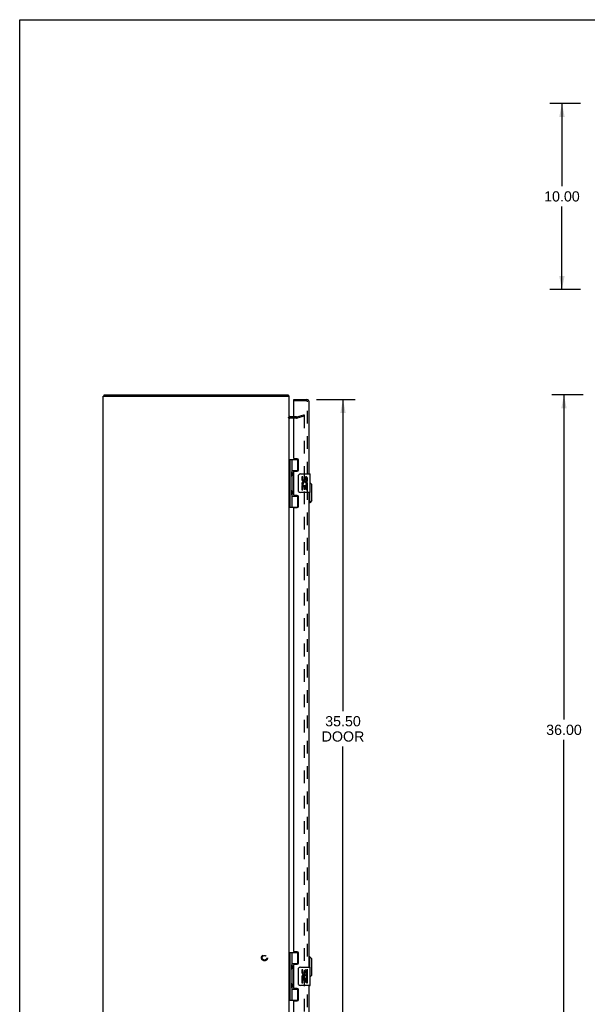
# Model space of a CAD drawing. Header units: inches. Extents: x 0 to 124, y 0 to 80.
# Tile 2 of 5: x 0 to 30, y 27 to 80. Entities that reach past the tile are written whole.
import ezdxf

# ---------------------------------------------------------------- set-up
doc = ezdxf.new("R2010")
doc.units = ezdxf.units.IN
doc.header["$LTSCALE"] = 6.817708
doc.header["$MEASUREMENT"] = 0
doc.linetypes.add('HIDDEN', pattern=[0.2, 0.1, -0.1])
doc.layers.get('0').update_dxf_attribs({"linetype": 'CONTINUOUS'})
for name, color, linetype in [('DEFAULT_2', 8, 'HIDDEN'), ('DIMENSIONS', 7, 'CONTINUOUS'), ('DOOR_ASSEMBLY', 7, 'CONTINUOUS')]:
    doc.layers.add(name, color=color, linetype=linetype)
doc.styles.get("Standard").update_dxf_attribs({"font": 'arial.ttf'})
doc.dimstyles.new('DIMSTYLE_1', dxfattribs={"dimtxt": 0.546875, "dimasz": 0.729167, "dimexe": 0.09, "dimexo": 0.07, "dimgap": 0.0375, "dimtad": 0, "dimtih": 1, "dimtoh": 1, "dimzin": 4, "dimdsep": 46, "dimtxsty": 'Standard', "dimblk": '_FILLED', "dimblk1": '_FILLED', "dimblk2": '_FILLED', "dimcen": 0.09, "dimadec": 3, "dimazin": 1, "dimtfac": 1, "dimtdec": 3, "dimtofl": 0, "dimtmove": 0, "dimatfit": 3, "dimldrblk": '_FILLED', "dimfxl": 0, "dimtolj": 1, "dimtzin": 4, "dimarcsym": 0})

# ---------------------------------------------------------------- blocks, each defined once
blk = doc.blocks.new('_FILLED')
at = {"color": 0, "linetype": 'ByBlock'}
blk.add_solid([(0, 0), (-1, 0.2), (-1, -0.2)], dxfattribs=at)
blk = doc.blocks.new('*D2')
at = {"layer": 'DIMENSIONS', "color": 2, "linetype": 'Continuous'}
for p, q in [((30.272, 60.044), (28.582, 60.044)), ((29.238, 60.044), (29.238, 42.59)), ((29.238, 24.044), (29.238, 41.497)), ((30.272, 24.044), (28.582, 24.044))]:
    blk.add_line(p, q, dxfattribs=at)
at = {"layer": 'DIMENSIONS', "color": 2, "linetype": 'Continuous', "xscale": 0.7291666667, "yscale": 0.7291666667, "zscale": 0.7291666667}
for p, rotation in [((29.238, 60.044), 90), ((29.238, 24.044), 270)]:
    blk.add_blockref('_FILLED', p, dxfattribs=dict(at, rotation=rotation))
at = {"layer": 'DIMENSIONS', "color": 2, "linetype": 'Continuous', "insert": (29.238, 42.317), "char_height": 0.5469, "width": 1.91101, "attachment_point": 2, "line_spacing_factor": 0.9}
blk.add_mtext('36.00', dxfattribs=at)
blk = doc.blocks.new('*D3')
at = {"layer": 'DIMENSIONS', "color": 2, "linetype": 'Continuous'}
for p, q in [((30.129, 75.713), (28.472, 75.713)), ((29.129, 75.713), (29.129, 71.26)), ((29.129, 65.713), (29.129, 70.166)), ((30.129, 65.713), (28.472, 65.713))]:
    blk.add_line(p, q, dxfattribs=at)
at = {"layer": 'DIMENSIONS', "color": 2, "linetype": 'Continuous', "xscale": 0.7291666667, "yscale": 0.7291666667, "zscale": 0.7291666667}
for p, rotation in [((29.129, 75.713), 90), ((29.129, 65.713), 270)]:
    blk.add_blockref('_FILLED', p, dxfattribs=dict(at, rotation=rotation))
at = {"layer": 'DIMENSIONS', "color": 2, "linetype": 'Continuous', "insert": (29.129, 70.986), "char_height": 0.5469, "width": 1.91101, "attachment_point": 2, "line_spacing_factor": 0.9}
blk.add_mtext('10.00', dxfattribs=at)
blk = doc.blocks.new('*D4')
at = {"layer": 'DIMENSIONS', "color": 2, "linetype": 'Continuous'}
for p, q in [((15.937, 59.794), (18.024, 59.794)), ((17.367, 59.794), (17.367, 43.053)), ((17.367, 24.294), (17.367, 41.139)), ((15.937, 24.294), (18.024, 24.294))]:
    blk.add_line(p, q, dxfattribs=at)
at = {"layer": 'DIMENSIONS', "color": 2, "linetype": 'Continuous', "xscale": 0.7291666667, "yscale": 0.7291666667, "zscale": 0.7291666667}
for p, rotation in [((17.367, 59.794), 90), ((17.367, 24.294), 270)]:
    blk.add_blockref('_FILLED', p, dxfattribs=dict(at, rotation=rotation))
at = {"layer": 'DIMENSIONS', "color": 2, "linetype": 'Continuous', "insert": (17.367, 42.779), "char_height": 0.5469, "width": 2.28915, "attachment_point": 2, "line_spacing_factor": 0.9}
blk.add_mtext('35.50\\PDOOR', dxfattribs=at)

msp = doc.modelspace()

# ---------------------------------------------------------------- linework, layer by layer
at = {"color": 7, "linetype": 'Continuous'}
for p, q in [((0, 0), (0, 80.208)), ((0, 80.208), (123.958, 80.208)), ((4.539, 59.969), (4.539, 60.044))]:
    msp.add_line(p, q, dxfattribs=at)
at = {"color": 3, "linetype": 'Continuous'}
for p, q in [((4.476, 24.119), (4.476, 59.969)), ((4.476, 59.969), (14.476, 59.969)), ((4.539, 60.044), (14.413, 60.044)), ((14.476, 24.119), (14.476, 59.969)), ((14.719, 58.869), (14.518, 58.869))]:
    msp.add_line(p, q, dxfattribs=at)
for points in [[(14.427, 60.03), (14.426, 60.032), (14.425, 60.034), (14.423, 60.035), (14.422, 60.037), (14.421, 60.039), (14.42, 60.04), (14.419, 60.041), (14.418, 60.042), (14.417, 60.043), (14.415, 60.043), (14.414, 60.043), (14.414, 60.044), (14.413, 60.044)], [(14.438, 60.013), (14.436, 60.014), (14.435, 60.016), (14.434, 60.017), (14.433, 60.019), (14.431, 60.021), (14.43, 60.023), (14.429, 60.026), (14.427, 60.03)]]:
    msp.add_lwpolyline(points, dxfattribs=at)
for centre, radius, start, end in [((14.359, 59.927), 0.117, 21.0402, 47.4431), ((14.518, 58.911), 0.042, 180, 270)]:
    msp.add_arc(centre, radius, start, end, dxfattribs=at)
at = {"layer": 'DEFAULT_2', "color": 8, "linetype": 'HIDDEN'}
for p, q in [((14.876, 58.794), (14.518, 58.794)), ((14.876, 58.869), (14.719, 58.869)), ((14.883, 58.869), (15.269, 58.973)), ((15.288, 58.9), (14.902, 58.797)), ((15.269, 58.973), (15.288, 58.9)), ((15.288, 58.946), (15.288, 25.141))]:
    msp.add_line(p, q, dxfattribs=at)
for points in [[(15.269, 58.966), (15.268, 58.966), (15.266, 58.966), (15.264, 58.965)], [(15.272, 58.966), (15.27, 58.966), (15.269, 58.966)], [(15.272, 58.966), (15.274, 58.965), (15.276, 58.965), (15.278, 58.964), (15.279, 58.963), (15.281, 58.962), (15.282, 58.96), (15.284, 58.959), (15.285, 58.957), (15.286, 58.956), (15.287, 58.954), (15.287, 58.952), (15.288, 58.95), (15.288, 58.948), (15.288, 58.946)]]:
    msp.add_lwpolyline(points, dxfattribs=at)
for radius in [0.164, 0.124]:
    msp.add_circle((13.151, 29.794), radius, dxfattribs=at)
for centre, radius, start, end in [((14.518, 58.911), 0.117, 213.0998, 270), ((14.876, 58.894), 0.025, 270, 285), ((14.876, 58.894), 0.1, 270, 285)]:
    msp.add_arc(centre, radius, start, end, dxfattribs=at)
at = {"layer": 'DOOR_ASSEMBLY', "color": 7, "linetype": 'Continuous'}
for p, q in [((14.719, 59.719), (14.719, 59.794)), ((14.734, 59.719), (14.719, 59.719)), ((14.476, 56.573), (14.96, 56.573)), ((14.515, 56.573), (14.515, 54.014)), ((14.614, 56.573), (14.614, 55.886)), ((14.934, 55.983), (14.934, 56.573)), ((14.614, 55.983), (14.961, 55.983)), ((14.614, 55.685), (14.614, 54.902)), ((14.63, 55.857), (14.63, 55.856)), ((14.63, 55.715), (14.63, 55.856)), ((14.63, 55.715), (14.63, 55.714)), ((14.903, 55.974), (14.903, 55.951)), ((14.903, 55.974), (14.954, 55.974)), ((14.979, 54.894), (14.979, 55.694)), ((15.079, 55.794), (15.589, 55.794)), ((15.154, 55.639), (15.154, 55.503)), ((15.217, 55.639), (15.154, 55.639)), ((15.217, 55.503), (15.217, 55.639)), ((15.282, 55.566), (15.282, 55.497)), ((15.466, 55.409), (15.466, 55.566)), ((15.604, 54.809), (15.604, 55.779)), ((15.154, 55.178), (15.154, 54.948)), ((15.172, 55.178), (15.154, 55.178)), ((15.207, 55.178), (15.234, 55.197)), ((15.207, 55.178), (15.466, 55.178)), ((15.217, 54.948), (15.217, 55.115)), ((15.217, 55.115), (15.282, 55.115)), ((15.282, 55.115), (15.282, 54.979)), ((15.343, 55.503), (15.343, 55.545)), ((15.343, 54.979), (15.343, 55.115)), ((15.343, 55.115), (15.406, 55.115)), ((15.398, 55.214), (15.455, 55.189)), ((15.406, 55.409), (15.406, 55.545)), ((15.406, 55.409), (15.466, 55.409)), ((15.406, 54.948), (15.406, 55.115)), ((15.466, 55.225), (15.466, 55.278)), ((15.466, 54.948), (15.466, 55.178)), ((15.701, 55.227), (15.604, 55.324)), ((15.701, 54.36), (15.701, 55.227)), ((14.614, 54.701), (14.614, 54.014)), ((14.614, 54.605), (14.961, 54.605)), ((14.63, 54.873), (14.63, 54.872)), ((14.63, 54.731), (14.63, 54.872)), ((14.63, 54.731), (14.63, 54.73)), ((14.903, 54.636), (14.903, 54.614)), ((14.954, 54.614), (14.903, 54.614)), ((14.934, 54.014), (14.934, 54.605)), ((15.589, 54.794), (15.079, 54.794)), ((15.154, 54.948), (15.217, 54.948)), ((15.282, 54.979), (15.343, 54.979)), ((15.406, 54.948), (15.466, 54.948)), ((15.583, 54.242), (15.583, 54.794)), ((14.476, 54.014), (14.96, 54.014)), ((15.583, 54.242), (15.544, 54.242)), ((15.701, 54.36), (15.583, 54.242)), ((14.476, 30.073), (14.96, 30.073)), ((14.515, 30.073), (14.515, 27.514)), ((14.614, 30.073), (14.614, 29.386)), ((14.934, 29.483), (14.934, 30.073)), ((15.583, 29.845), (15.544, 29.845)), ((15.701, 29.727), (15.583, 29.845)), ((15.583, 29.294), (15.583, 29.845)), ((15.701, 28.86), (15.701, 29.727)), ((14.614, 29.483), (14.961, 29.483)), ((14.614, 29.185), (14.614, 28.402)), ((14.63, 29.357), (14.63, 29.356)), ((14.63, 29.356), (14.63, 29.215)), ((14.63, 29.214), (14.63, 29.215)), ((14.903, 29.474), (14.954, 29.474)), ((14.903, 29.474), (14.903, 29.451)), ((14.979, 28.394), (14.979, 29.194)), ((15.079, 29.294), (15.589, 29.294)), ((15.217, 29.139), (15.154, 29.139)), ((15.154, 29.139), (15.154, 29.003)), ((15.217, 29.003), (15.217, 29.139)), ((15.604, 28.309), (15.604, 29.279)), ((15.172, 28.678), (15.154, 28.678)), ((15.154, 28.678), (15.154, 28.448)), ((15.207, 28.678), (15.234, 28.697)), ((15.207, 28.678), (15.466, 28.678)), ((15.217, 28.615), (15.282, 28.615)), ((15.217, 28.448), (15.217, 28.615)), ((15.282, 29.066), (15.282, 28.997)), ((15.282, 28.615), (15.282, 28.479)), ((15.343, 29.003), (15.343, 29.045)), ((15.343, 28.615), (15.406, 28.615)), ((15.343, 28.479), (15.343, 28.615)), ((15.398, 28.714), (15.455, 28.689)), ((15.406, 28.909), (15.406, 29.045)), ((15.406, 28.909), (15.466, 28.909)), ((15.406, 28.448), (15.406, 28.615)), ((15.466, 28.909), (15.466, 29.066)), ((15.466, 28.725), (15.466, 28.778)), ((15.466, 28.448), (15.466, 28.678)), ((15.701, 28.86), (15.604, 28.763)), ((14.614, 28.201), (14.614, 27.514)), ((14.614, 28.105), (14.961, 28.105)), ((14.63, 28.373), (14.63, 28.372)), ((14.63, 28.372), (14.63, 28.231)), ((14.63, 28.23), (14.63, 28.231)), ((14.903, 28.136), (14.903, 28.114)), ((14.954, 28.114), (14.903, 28.114)), ((14.934, 27.514), (14.934, 28.105)), ((15.589, 28.294), (15.079, 28.294)), ((15.154, 28.448), (15.217, 28.448)), ((15.282, 28.479), (15.343, 28.479)), ((15.406, 28.448), (15.466, 28.448)), ((14.476, 27.514), (14.96, 27.514))]:
    msp.add_line(p, q, dxfattribs=at)
at = {"layer": 'DOOR_ASSEMBLY', "color": 3, "linetype": 'Continuous'}
for p, q in [((14.719, 59.794), (15.427, 59.794)), ((14.719, 56.635), (14.719, 59.704)), ((15.544, 55.794), (15.544, 59.677)), ((14.907, 56.604), (14.75, 56.604)), ((14.969, 56.013), (14.969, 56.542)), ((14.719, 54.667), (14.719, 55.92)), ((14.75, 55.951), (14.907, 55.951)), ((14.907, 54.636), (14.75, 54.636)), ((14.969, 54.045), (14.969, 54.574)), ((15.544, 29.294), (15.544, 54.794)), ((14.75, 53.983), (14.907, 53.983)), ((14.719, 30.135), (14.719, 53.952)), ((14.907, 30.104), (14.75, 30.104)), ((14.969, 29.513), (14.969, 30.042)), ((14.719, 28.167), (14.719, 29.42)), ((14.75, 29.451), (14.907, 29.451)), ((14.907, 28.136), (14.75, 28.136)), ((14.969, 27.545), (14.969, 28.074)), ((15.544, 24.411), (15.544, 28.294)), ((14.719, 24.384), (14.719, 27.452)), ((14.75, 27.483), (14.907, 27.483))]:
    msp.add_line(p, q, dxfattribs=at)
at = {"layer": 'DOOR_ASSEMBLY', "color": 8, "linetype": 'HIDDEN'}
for p, q in [((15.427, 59.719), (14.734, 59.719)), ((15.469, 24.411), (15.469, 59.677))]:
    msp.add_line(p, q, dxfattribs=at)
at = {"layer": 'DOOR_ASSEMBLY', "color": 7, "linetype": 'Continuous'}
for points in [[(14.614, 55.929), (14.615, 55.921), (14.617, 55.911), (14.62, 55.901), (14.624, 55.89), (14.628, 55.878), (14.633, 55.867), (14.638, 55.855), (14.642, 55.843), (14.647, 55.832), (14.651, 55.82), (14.653, 55.809), (14.655, 55.797), (14.656, 55.786), (14.655, 55.774), (14.653, 55.763), (14.651, 55.751), (14.647, 55.74), (14.642, 55.728), (14.638, 55.716), (14.633, 55.705), (14.628, 55.693), (14.624, 55.681), (14.62, 55.67), (14.617, 55.66), (14.615, 55.65), (14.614, 55.642)], [(14.979, 55.694), (14.979, 55.7), (14.98, 55.706), (14.981, 55.712), (14.982, 55.718), (14.983, 55.724), (14.985, 55.73)], [(14.614, 54.945), (14.615, 54.937), (14.617, 54.927), (14.62, 54.917), (14.624, 54.906), (14.628, 54.894), (14.633, 54.883), (14.638, 54.871), (14.642, 54.859), (14.647, 54.848), (14.651, 54.836), (14.653, 54.825), (14.655, 54.813), (14.656, 54.802), (14.655, 54.79), (14.653, 54.779), (14.651, 54.767), (14.647, 54.756), (14.642, 54.744), (14.638, 54.732), (14.633, 54.721), (14.628, 54.709), (14.624, 54.697), (14.62, 54.686), (14.617, 54.676), (14.615, 54.666), (14.614, 54.658)], [(14.985, 54.857), (14.983, 54.863), (14.982, 54.869), (14.981, 54.875), (14.98, 54.881), (14.979, 54.887), (14.979, 54.894)], [(14.614, 29.429), (14.615, 29.421), (14.617, 29.411), (14.62, 29.401), (14.624, 29.39), (14.628, 29.378), (14.633, 29.367), (14.638, 29.355), (14.642, 29.343), (14.647, 29.332), (14.651, 29.32), (14.653, 29.309), (14.655, 29.297), (14.656, 29.286), (14.655, 29.274), (14.653, 29.263), (14.651, 29.251), (14.647, 29.24), (14.642, 29.228), (14.638, 29.216), (14.633, 29.205), (14.628, 29.193), (14.624, 29.181), (14.62, 29.17), (14.617, 29.16), (14.615, 29.15), (14.614, 29.142)], [(14.979, 29.194), (14.979, 29.2), (14.98, 29.206), (14.981, 29.212), (14.982, 29.218), (14.983, 29.224), (14.985, 29.23)], [(14.614, 28.445), (14.615, 28.437), (14.617, 28.427), (14.62, 28.417), (14.624, 28.406), (14.628, 28.394), (14.633, 28.383), (14.638, 28.371), (14.642, 28.359), (14.647, 28.348), (14.651, 28.336), (14.653, 28.325), (14.655, 28.313), (14.656, 28.302), (14.655, 28.29), (14.653, 28.279), (14.651, 28.267), (14.647, 28.256), (14.642, 28.244), (14.638, 28.232), (14.633, 28.221), (14.628, 28.209), (14.624, 28.197), (14.62, 28.186), (14.617, 28.176), (14.615, 28.166), (14.614, 28.158)], [(14.985, 28.357), (14.983, 28.363), (14.982, 28.369), (14.981, 28.375), (14.98, 28.381), (14.979, 28.387), (14.979, 28.394)]]:
    msp.add_lwpolyline(points, dxfattribs=at)
at = {"layer": 'DOOR_ASSEMBLY', "color": 3, "linetype": 'Continuous'}
for centre, radius, start, end in [((14.734, 59.704), 0.015, 90, 180), ((15.427, 59.677), 0.117, 0, 90), ((14.75, 56.635), 0.031, 180, 270), ((14.907, 56.542), 0.062, 0, 90), ((14.75, 55.92), 0.031, 90, 180), ((14.907, 56.013), 0.062, 270, 360), ((14.75, 54.667), 0.031, 180, 270), ((14.907, 54.574), 0.062, 0, 90), ((14.75, 53.952), 0.031, 90, 180), ((14.907, 54.045), 0.062, 270, 360), ((14.75, 30.135), 0.031, 180, 270), ((14.907, 30.042), 0.062, 0, 90), ((14.75, 29.42), 0.031, 90, 180), ((14.907, 29.513), 0.062, 270, 360), ((14.75, 28.167), 0.031, 180, 270), ((14.907, 28.074), 0.062, 0, 90), ((14.907, 27.545), 0.062, 270, 360), ((14.75, 27.452), 0.031, 90, 180)]:
    msp.add_arc(centre, radius, start, end, dxfattribs=at)
at = {"layer": 'DOOR_ASSEMBLY', "color": 8, "linetype": 'HIDDEN'}
msp.add_arc((15.427, 59.677), 0.042, 0, 90, dxfattribs=at)
at = {"layer": 'DOOR_ASSEMBLY', "color": 7, "linetype": 'Continuous'}
for centre, radius, start, end in [((14.54, 55.856), 0.09, 0.672, 35.1877), ((14.54, 55.716), 0.09, 324.8123, 359.328), ((15.079, 55.694), 0.1, 90, 158.7946), ((15.374, 55.545), 0.0943, 71.7267, 167.4338), ((15.374, 55.545), 0.0314, 0, 180.0485), ((15.374, 55.545), 0.0943, 12.5402, 71.701), ((15.589, 55.779), 0.015, 0, 90), ((15.248, 55.503), 0.0943, 180, 360), ((15.308, 55.251), 0.154, 161.4199, 206.1963), ((15.311, 55.252), 0.157, 9.7031, 161.8791), ((15.311, 55.252), 0.157, 205.737, 207.8532), ((15.248, 55.503), 0.0314, 180, 261.2295), ((15.311, 55.252), 0.0943, 336.5966, 215.1122), ((15.248, 55.508), 0.0362, 263.4285, 341.7628), ((15.311, 55.252), 0.157, 336.5966, 350.2969), ((14.54, 54.872), 0.09, 0.672, 35.1877), ((14.54, 54.732), 0.09, 324.8123, 359.328), ((15.079, 54.894), 0.1, 201.205, 270), ((15.589, 54.809), 0.015, 270, 360), ((14.54, 29.356), 0.09, 0.672, 35.1877), ((14.54, 29.216), 0.09, 324.8123, 359.328), ((15.079, 29.194), 0.1, 90, 158.7946), ((15.374, 29.045), 0.0943, 71.7267, 167.4338), ((15.374, 29.045), 0.0943, 12.5402, 71.701), ((15.589, 29.279), 0.015, 0, 90), ((15.248, 29.003), 0.0943, 180, 360), ((15.308, 28.751), 0.154, 161.4199, 206.1963), ((15.311, 28.752), 0.157, 9.7031, 161.8791), ((15.311, 28.752), 0.157, 205.737, 207.8532), ((15.248, 29.003), 0.0314, 180, 261.2295), ((15.311, 28.752), 0.0943, 336.5966, 215.1122), ((15.248, 29.008), 0.0362, 263.4285, 341.7628), ((15.374, 29.045), 0.0314, 0, 180.0485), ((15.311, 28.752), 0.157, 336.5966, 350.2969), ((14.54, 28.372), 0.09, 0.672, 35.1877), ((14.54, 28.232), 0.09, 324.8123, 359.328), ((15.079, 28.394), 0.1, 201.205, 270), ((15.589, 28.309), 0.015, 270, 360)]:
    msp.add_arc(centre, radius, start, end, dxfattribs=at)
for centre in [(14.703, 55.786), (14.703, 54.802), (14.703, 29.286), (14.703, 28.302)]:
    msp.add_ellipse(centre, major_axis=(0, 0.188), ratio=0.5625, start_param=1.007189, end_param=2.134404, dxfattribs=at)

# ---------------------------------------------------------------- dimensions: what is measured, and where the dimension line sits
at = {"layer": 'DIMENSIONS', "color": 2, "linetype": 'Continuous'}
for base, p1, p2, picture, middle in [((29.129, 65.713), (30.199, 75.713), (30.199, 65.713), '*D3', (29.152, 70.71)), ((29.238, 24.044), (30.342, 60.044), (30.342, 24.044), '*D2', (29.237, 42.04))]:
    dim = msp.add_linear_dim(base=base, p1=p1, p2=p2, angle=270, dimstyle='DIMSTYLE_1', dxfattribs=at)
    dim.commit()
    dim.dimension.update_dxf_attribs({"geometry": picture, "text_midpoint": middle, "dimtype": 160})
dim = msp.add_linear_dim(base=(17.367, 24.294), p1=(15.867, 59.794), p2=(15.867, 24.294), angle=270, text='<>\\PDOOR', dimstyle='DIMSTYLE_1', dxfattribs=at)
dim.commit()
dim.dimension.update_dxf_attribs({"geometry": '*D4', "text_midpoint": (17.367, 42.096), "dimtype": 160})

doc.saveas('drawing.dxf')
